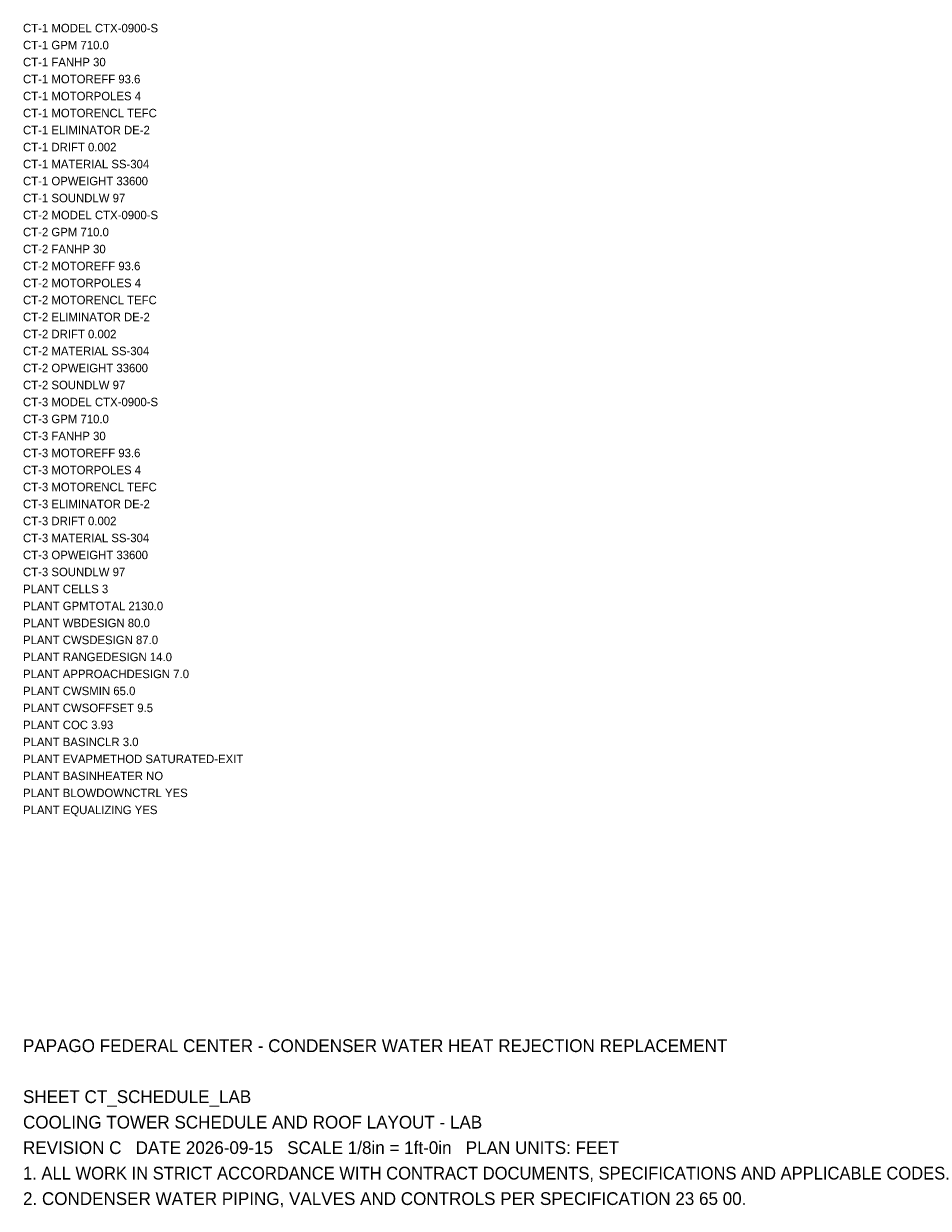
# Model space of a CAD drawing. Header units: metres. Extents: x 0 to 107, y -38 to 447.
import ezdxf

# ---------------------------------------------------------------- set-up
doc = ezdxf.new("R2010")
doc.units = ezdxf.units.M
doc.layers.add('G-TBLK', color=1, linetype='Continuous')
doc.layers.add('M-CTWR-SCHD', color=7, linetype='Continuous')

msp = doc.modelspace()

# ---------------------------------------------------------------- texts
at = {"layer": 'G-TBLK'}
for s, p in [('PAPAGO FEDERAL CENTER - CONDENSER WATER HEAT REJECTION REPLACEMENT', (0, -20)), ('SHEET CT_SCHEDULE_LAB', (0, -26)), ('COOLING TOWER SCHEDULE AND ROOF LAYOUT - LAB', (0, -29)), ('REVISION C   DATE 2026-09-15   SCALE 1/8in = 1ft-0in   PLAN UNITS: FEET', (0, -32)), ('1. ALL WORK IN STRICT ACCORDANCE WITH CONTRACT DOCUMENTS, SPECIFICATIONS AND APPLICABLE CODES.', (0, -35)), ('2. CONDENSER WATER PIPING, VALVES AND CONTROLS PER SPECIFICATION 23 65 00.', (0, -38))]:
    msp.add_text(s, height=1.5, dxfattribs=at).set_placement(p)
at = {"layer": 'M-CTWR-SCHD'}
for s, p in [('CT-1 MODEL CTX-0900-S', (0, 100)), ('CT-1 GPM 710.0', (0, 98)), ('CT-1 FANHP 30', (0, 96)), ('CT-1 MOTOREFF 93.6', (0, 94)), ('CT-1 MOTORPOLES 4', (0, 92)), ('CT-1 MOTORENCL TEFC', (0, 90)), ('CT-1 ELIMINATOR DE-2', (0, 88)), ('CT-1 DRIFT 0.002', (0, 86)), ('CT-1 MATERIAL SS-304', (0, 84)), ('CT-1 OPWEIGHT 33600', (0, 82)), ('CT-1 SOUNDLW 97', (0, 80)), ('CT-2 MODEL CTX-0900-S', (0, 78)), ('CT-2 GPM 710.0', (0, 76)), ('CT-2 FANHP 30', (0, 74)), ('CT-2 MOTOREFF 93.6', (0, 72)), ('CT-2 MOTORPOLES 4', (0, 70)), ('CT-2 MOTORENCL TEFC', (0, 68)), ('CT-2 ELIMINATOR DE-2', (0, 66)), ('CT-2 DRIFT 0.002', (0, 64)), ('CT-2 MATERIAL SS-304', (0, 62)), ('CT-2 OPWEIGHT 33600', (0, 60)), ('CT-2 SOUNDLW 97', (0, 58)), ('CT-3 MODEL CTX-0900-S', (0, 56)), ('CT-3 GPM 710.0', (0, 54)), ('CT-3 FANHP 30', (0, 52)), ('CT-3 MOTOREFF 93.6', (0, 50)), ('CT-3 MOTORPOLES 4', (0, 48)), ('CT-3 MOTORENCL TEFC', (0, 46)), ('CT-3 ELIMINATOR DE-2', (0, 44)), ('CT-3 DRIFT 0.002', (0, 42)), ('CT-3 MATERIAL SS-304', (0, 40)), ('CT-3 OPWEIGHT 33600', (0, 38)), ('CT-3 SOUNDLW 97', (0, 36)), ('PLANT CELLS 3', (0, 34)), ('PLANT GPMTOTAL 2130.0', (0, 32)), ('PLANT WBDESIGN 80.0', (0, 30)), ('PLANT CWSDESIGN 87.0', (0, 28)), ('PLANT RANGEDESIGN 14.0', (0, 26)), ('PLANT APPROACHDESIGN 7.0', (0, 24)), ('PLANT CWSMIN 65.0', (0, 22)), ('PLANT CWSOFFSET 9.5', (0, 20)), ('PLANT COC 3.93', (0, 18)), ('PLANT BASINCLR 3.0', (0, 16)), ('PLANT EVAPMETHOD SATURATED-EXIT', (0, 14)), ('PLANT BASINHEATER NO', (0, 12)), ('PLANT BLOWDOWNCTRL YES', (0, 10)), ('PLANT EQUALIZING YES', (0, 8))]:
    msp.add_text(s, height=1, dxfattribs=at).set_placement(p)

doc.saveas('drawing.dxf')
